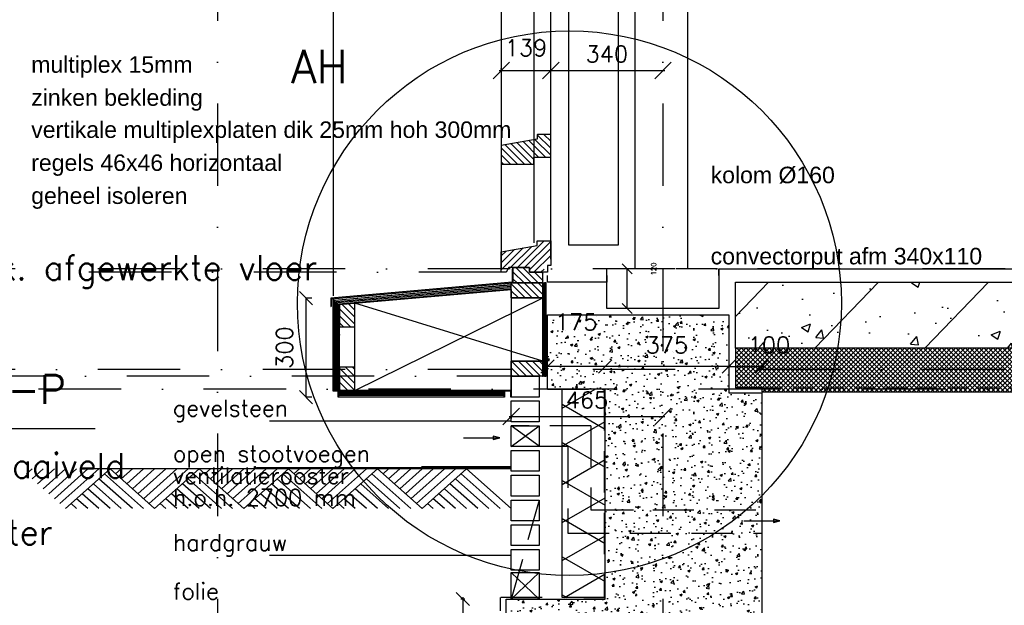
# Model space of a CAD drawing. Extents: x 0 to 259347, y 0 to 198427.
# Tile 3 of 54: x 110795 to 113780, y 91427 to 93201. Entities that reach past the tile are written whole.
import ezdxf
from ezdxf.enums import TextEntityAlignment as Align

# ---------------------------------------------------------------- set-up
doc = ezdxf.new("R2010")
doc.units = 0
doc.header["$LTSCALE"] = 20
doc.header["$MEASUREMENT"] = 0
doc.header["$PDSIZE"] = -1
for name, pattern in [('DASHDOT', [25, 12.5, -6.25, 0, -6.25]), ('DD1', [2.66667, 1.66667, -0.5, 0, -0.5]), ('HIDDEN', [9.375, 6.25, -3.125]), ('HIDDEN2', [4.6875, 3.125, -1.5625])]:
    doc.linetypes.add(name, pattern=pattern)
doc.layers.get('0').update_dxf_attribs({"linetype": 'CONTINUOUS'})
doc.layers.get('DEFPOINTS').update_dxf_attribs({"linetype": 'CONTINUOUS'})
for name, color, linetype in [('_DETAILNUMMERS', 4, 'CONTINUOUS'), ('_DETAILNUMMERSTEKST', 4, 'CONTINUOUS'), ('A--01A1_ACEER', 1, 'CONTINUOUS'), ('A--A21--_F-23-', 9, 'CONTINUOUS'), ('A--A23--_F--3-', 9, 'CONTINUOUS'), ('A--A25--_F--3-', 9, 'CONTINUOUS'), ('A--A35--_F--3-', 9, 'CONTINUOUS'), ('A--A42--_F--3-', 9, 'CONTINUOUS'), ('A--L$1-D1-ACEER', 1, 'CONTINUOUS'), ('A--L11D5_GRONDWERK', 5, 'CONTINUOUS'), ('A--L13D4_VLOEREN', 4, 'CONTINUOUS'), ('A--L13DC4_VLOEREN', 4, 'HIDDEN'), ('A--L16--', 7, 'CONTINUOUS'), ('A--L16--_F123-', 7, 'CONTINUOUS'), ('A--L16D4_FUNDERING', 4, 'CONTINUOUS'), ('A--L21--', 3, 'CONTINUOUS'), ('A--L21--_F--3-', 7, 'CONTINUOUS'), ('A--L21--_F-23-', 4, 'CONTINUOUS'), ('A--L21D2_BUITENWAND', 2, 'CONTINUOUS'), ('A--L21DC1_BUITENWAND', 1, 'HIDDEN'), ('A--L23--', 7, 'CONTINUOUS'), ('A--L23--_F--3-', 7, 'CONTINUOUS'), ('A--L25--', 7, 'CONTINUOUS'), ('A--L25--_F-23-', 7, 'CONTINUOUS'), ('A--L28D1_KONSTRUKTIES', 1, 'CONTINUOUS'), ('A--L28DC1_KONSTRUKTIES', 1, 'HIDDEN2'), ('A--L31--_F--3-', 7, 'CONTINUOUS'), ('A--L31D1_BUITENKOZIJN', 1, 'CONTINUOUS'), ('A--L42--', 7, 'CONTINUOUS'), ('A--L42--_F--3-', 7, 'CONTINUOUS'), ('A--M$1A-_F123-', 1, 'CONTINUOUS'), ('A--M01A1_MAATVOERING', 1, 'CONTINUOUS'), ('A--M01B1_HOOGTE_MAATV', 1, 'CONTINUOUS'), ('A--M1$A-_F123-', 1, 'CONTINUOUS'), ('A--T$1A-_F123_20', 1, 'CONTINUOUS'), ('A--T01A-25_TEKST', 2, 'CONTINUOUS'), ('A--T01B2_HOOGTE_MAATV', 2, 'CONTINUOUS'), ('A--T01B3_HOOGTE_MAATV', 3, 'CONTINUOUS'), ('STRAMIEN', 8, 'DD1'), ('X--LR---_CP', 7, 'CONTINUOUS')]:
    doc.layers.add(name, color=color, linetype=linetype)
doc.styles.add('ALFA-0_25', font='ROMANS')
doc.styles.add('EB2', font='ARIAL.TTF')
doc.styles.add('HIEMSTRA', font='romans.shx')
doc.styles.add('HOOGTEXT', font='ROMANS.shx', dxfattribs={"height": 2.5})
doc.styles.add('MAATLIJN', font='ROMANS')
doc.dimstyles.new('ALFA-0_25', dxfattribs={"dimscale": 40, "dimtxt": 2.5, "dimasz": 2.5, "dimexe": 0.3, "dimexo": 0.3, "dimgap": 1.25, "dimtad": 1, "dimdec": 0, "dimzin": 0, "dimdsep": 46, "dimtxsty": 'ALFA-0_25', "dimblk1": 'OBLIQUE', "dimblk2": 'OBLIQUE', "dimsah": 1, "dimcen": 0.09, "dimdle": 0.3, "dimclrd": 1, "dimclre": 1, "dimclrt": 2, "dimadec": 0, "dimazin": 0, "dimtfac": 1, "dimtdec": 0, "dimtofl": 0, "dimtmove": 2, "dimatfit": 3, "dimldrblk": 'OBLIQUE', "dimfxl": 0, "dimtvp": 625, "dimtolj": 1, "dimtzin": 0, "dimarcsym": 0})
doc.dimstyles.new('ALFA25', dxfattribs={"dimscale": 0.3, "dimtxt": 50, "dimasz": 100, "dimexe": 0, "dimexo": 0, "dimgap": 2, "dimtad": 1, "dimdec": 0, "dimzin": 0, "dimdsep": 46, "dimtxsty": 'MAATLIJN', "dimblk1": 'OBLIQUE', "dimblk2": 'OBLIQUE', "dimsah": 1, "dimcen": 0, "dimclrd": 1, "dimclre": 1, "dimclrt": 2, "dimadec": 0, "dimazin": 0, "dimtfac": 0.75, "dimtdec": 4, "dimtix": 1, "dimtmove": 2, "dimatfit": 3, "dimldrblk": 'OBLIQUE', "dimfxl": 0, "dimtvp": 1.5, "dimtolj": 1, "dimtzin": 0, "dimarcsym": 0})
doc.dimstyles.get("Standard").update_dxf_attribs({"dimscale": 40, "dimtxt": 2.5, "dimasz": 2, "dimexe": 0.3, "dimexo": 0.3, "dimgap": 2, "dimtad": 1, "dimdec": 0, "dimzin": 0, "dimdsep": 46, "dimtxsty": 'HIEMSTRA', "dimblk1": 'OBLIQUE', "dimblk2": 'OBLIQUE', "dimsah": 1, "dimcen": 0.09, "dimdle": 0.3, "dimclrd": 1, "dimclre": 1, "dimclrt": 3, "dimadec": 0, "dimazin": 0, "dimtfac": 1, "dimtdec": 4, "dimtix": 1, "dimtmove": 2, "dimatfit": 3, "dimldrblk": 'OBLIQUE', "dimfxl": 0, "dimtvp": 625, "dimtolj": 1, "dimtzin": 0, "dimarcsym": 0})
doc.dimstyles.new('STANDARD$0', dxfattribs={"dimscale": 50, "dimtxt": 2.5, "dimasz": 2, "dimexe": 2, "dimexo": 0, "dimgap": 2, "dimtad": 1, "dimdec": 0, "dimzin": 0, "dimdsep": 46, "dimtxsty": 'ALFA-0_25', "dimblk1": 'OBLIQUE', "dimblk2": 'OBLIQUE', "dimsah": 1, "dimcen": -3, "dimdle": 2, "dimclrd": 1, "dimclre": 1, "dimclrt": 2, "dimadec": 0, "dimazin": 0, "dimtfac": 0.666667, "dimtofl": 0, "dimtmove": 2, "dimatfit": 3, "dimldrblk": 'OBLIQUE', "dimfxl": 0, "dimtvp": 0.833333, "dimtolj": 1, "dimtzin": 0, "dimarcsym": 0})
pattern_1 = [(270, (0, 0), (4, -9e-16), [])]

# ---------------------------------------------------------------- blocks, each defined once
blk = doc.blocks.new('HOOGTEP')
at = {"layer": 'A--M01A1_MAATVOERING'}
for p, q in [((0, 0), (0.624, 2.33)), ((0.624, 2.33), (8.794, 2.33)), ((-2.415, 0.647), (0, 0))]:
    blk.add_line(p, q, dxfattribs=at)
at = {"layer": 'A--M01B1_HOOGTE_MAATV'}
blk.add_line((-1.379, 0), (0.911, 0), dxfattribs=at)
at = {"layer": 'A--T01B2_HOOGTE_MAATV', "style": 'HOOGTEXT', "flags": 4}
blk.add_attdef('TEKST', (1.84, -0.671), '', height=1.5, dxfattribs=at)
at = {"layer": 'A--T01B3_HOOGTE_MAATV', "style": 'HOOGTEXT', "flags": 4}
blk.add_attdef('HOOGTE', (1.673, 3.819), '', height=1.75, dxfattribs=at)
blk = doc.blocks.new('*U673')
at = {"layer": 'A--L23--_F--3-', "color": 2, "linetype": 'Continuous'}
blk.add_lwpolyline([(0, 0), (0, 20), (2685, 20), (2685, 0)], dxfattribs=at)
blk = doc.blocks.new('_OBLIQUE')
at = {"color": 0, "linetype": 'ByBlock'}
blk.add_line((-0.5, -0.5), (0.5, 0.5), dxfattribs=at)
blk = doc.blocks.new('*D87')
at = {"layer": 'A--M$1A-_F123-', "color": 1, "lineweight": -2}
for p, q in [((112145, 91445.9), (112132.8, 91445.9)), ((112138.8, 91451.9), (112138.8, 91089.9)), ((112145, 91095.9), (112132.8, 91095.9))]:
    blk.add_line(p, q, dxfattribs=at)
at = {"layer": 'DEFPOINTS', "color": 0}
for p in [(112151, 91445.9), (112138.8, 91095.9), (112151, 91095.9)]:
    blk.add_point(p, dxfattribs=at)
at = {"layer": 'A--M$1A-_F123-', "color": 1, "lineweight": -2, "xscale": 40, "yscale": 40, "zscale": 40}
for p, rotation in [((112138.8, 91445.9), 90), ((112138.8, 91095.9), 270)]:
    blk.add_blockref('_OBLIQUE', p, dxfattribs=dict(at, rotation=rotation))
at = {"layer": 'A--M$1A-_F123-', "color": 2, "insert": (112073.8, 91270.9), "char_height": 50, "attachment_point": 5, "rotation": 90, "style": 'HIEMSTRA'}
blk.add_mtext('\\A1;350', dxfattribs=at)
blk = doc.blocks.new('*U666')
at = {"layer": 'A--A21--_F-23-', "linetype": 'Continuous'}
h = blk.add_hatch(dxfattribs=at)
h.set_pattern_fill('ALFAISO', color=256, scale=100, angle=90, style=0)
h.set_pattern_definition([(150, (50, -3e-15), (-50, -86.603), []), (210, (50, -3e-15), (50, -86.603), [])])
h.paths.add_polyline_path([(0, 0), (-65, 0), (-65, 630.7), (0, 630.7), (65, 630.7), (65, 0)])
at = {"layer": 'A--L21--_F--3-', "color": 3, "linetype": 'Continuous'}
for points in [[(0, 0), (-65, 0), (-65, 630.7), (0, 630.7)], [(0, 0), (65, 0), (65, 630.7), (0, 630.7)]]:
    blk.add_lwpolyline(points, dxfattribs=at)
blk = doc.blocks.new('*D110')
at = {"layer": 'A--M$1A-_F123-', "color": 1, "lineweight": -2}
for p, q in [((112939.4, 92150.2), (113051.4, 92150.2)), ((112945.4, 92153.8), (112945.4, 92144.2)), ((113045.4, 92153.8), (113045.4, 92144.2))]:
    blk.add_line(p, q, dxfattribs=at)
at = {"layer": 'DEFPOINTS', "color": 0}
for p in [(112945.4, 92159.8), (113045.4, 92159.8), (113045.4, 92150.2)]:
    blk.add_point(p, dxfattribs=at)
at = {"layer": 'A--M$1A-_F123-', "color": 1, "lineweight": -2, "xscale": 40, "yscale": 40, "zscale": 40, "rotation": 180}
blk.add_blockref('_OBLIQUE', (112945.4, 92150.2), dxfattribs=at)
at = {"layer": 'A--M$1A-_F123-', "color": 1, "lineweight": -2, "xscale": 40, "yscale": 40, "zscale": 40}
blk.add_blockref('_OBLIQUE', (113045.4, 92150.2), dxfattribs=at)
at = {"layer": 'A--M$1A-_F123-', "color": 2, "insert": (113067, 92215.2), "char_height": 50, "attachment_point": 5, "style": 'HIEMSTRA'}
blk.add_mtext('\\A1;100', dxfattribs=at)
blk = doc.blocks.new('*D111')
at = {"layer": 'A--M$1A-_F123-', "color": 1, "lineweight": -2}
blk.add_line((112951.4, 92150.2), (112564.2, 92150.2), dxfattribs=at)
at = {"layer": 'DEFPOINTS', "color": 0}
for p in [(112570.2, 92150.2), (112570.2, 92150.2), (112945.4, 92150.2)]:
    blk.add_point(p, dxfattribs=at)
at = {"layer": 'A--M$1A-_F123-', "color": 1, "lineweight": -2, "xscale": 40, "yscale": 40, "zscale": 40, "rotation": 180}
blk.add_blockref('_OBLIQUE', (112570.2, 92150.2), dxfattribs=at)
at = {"layer": 'A--M$1A-_F123-', "color": 1, "lineweight": -2, "xscale": 40, "yscale": 40, "zscale": 40}
blk.add_blockref('_OBLIQUE', (112945.4, 92150.2), dxfattribs=at)
at = {"layer": 'A--M$1A-_F123-', "color": 2, "insert": (112757.8, 92215.2), "char_height": 50, "attachment_point": 5, "style": 'HIEMSTRA'}
blk.add_mtext('\\A1;375', dxfattribs=at)
blk = doc.blocks.new('*D113')
at = {"layer": 'A--M$1A-_F123-', "color": 1, "lineweight": -2}
blk.add_line((112570.2, 92150.2), (112395.2, 92150.2), dxfattribs=at)
at = {"layer": 'DEFPOINTS', "color": 0}
for p in [(112395.2, 92150.2), (112395.2, 92150.2), (112570.2, 92150.2)]:
    blk.add_point(p, dxfattribs=at)
at = {"layer": 'A--M$1A-_F123-', "color": 1, "lineweight": -2, "xscale": 40, "yscale": 40, "zscale": 40, "rotation": 180}
blk.add_blockref('_OBLIQUE', (112395.2, 92150.2), dxfattribs=at)
at = {"layer": 'A--M$1A-_F123-', "color": 1, "lineweight": -2, "xscale": 40, "yscale": 40, "zscale": 40}
blk.add_blockref('_OBLIQUE', (112570.2, 92150.2), dxfattribs=at)
at = {"layer": 'A--M$1A-_F123-', "color": 2, "insert": (112482.7, 92285.2), "char_height": 50, "attachment_point": 5, "style": 'ALFA-0_25'}
blk.add_mtext('\\A1;175', dxfattribs=at)
blk = doc.blocks.new('*U661')
at = {"layer": 'A--A42--_F--3-', "linetype": 'Continuous'}
h = blk.add_hatch(dxfattribs=at)
h.set_pattern_fill('ALFALINE', color=256, scale=4, angle=140, style=0)
h.set_pattern_definition([(185, (0, 0), (0.348623, -3.98478), [])])
h.paths.add_polyline_path([(0, 0), (-7.5, 6.9), (526.2, 53.6), (526.9, 46.1), (527.5, 38.6), (7.5, -6.9)])
at = {"layer": 'A--L42--_F--3-', "color": 3, "linetype": 'Continuous'}
for points in [[(-7.5, 6.9), (-7.5, 6.9), (526.2, 53.6), (526.9, 46.1)], [(7.5, -6.9), (7.5, -6.9), (527.5, 38.6), (526.9, 46.1)]]:
    blk.add_lwpolyline(points, dxfattribs=at)
blk = doc.blocks.new('*D114')
at = {"color": 1, "linetype": 'ByBlock'}
blk.add_line((110686.9, 92325.9), (110686.9, 92445.9), dxfattribs=at)
at = {"layer": 'DEFPOINTS', "color": 0, "linetype": 'ByBlock'}
for p in [(110686.9, 92445.9), (110686.9, 92445.9), (110686.9, 92325.9)]:
    blk.add_point(p, dxfattribs=at)
at = {"color": 1, "linetype": 'ByBlock', "xscale": 30, "yscale": 30, "zscale": 30}
for p, rotation in [((110686.9, 92445.9), 90), ((110686.9, 92325.9), 270)]:
    blk.add_blockref('_OBLIQUE', p, dxfattribs=dict(at, rotation=rotation))
at = {"color": 2, "linetype": 'ByBlock', "insert": (110767.4, 92445.9), "char_height": 15, "attachment_point": 5, "rotation": 90, "style": 'MAATLIJN'}
blk.add_mtext('\\A1;120', dxfattribs=at)
blk = doc.blocks.new('Q020283-')
at = {"layer": 'A--A25--_F--3-'}
h = blk.add_hatch(dxfattribs=at)
h.set_pattern_fill('ALFALINE', color=256, scale=15, style=0, pattern_type=2)
h.set_pattern_definition([(45, (0, 0), (-10.6066, 10.6066), [])])
h.paths.add_polyline_path([(0, 0), (0, 96), (46, 96), (46, 0)])
at = {"layer": 'A--L25--_F-23-', "color": 2, "linetype": 'Continuous'}
blk.add_lwpolyline([(0, 0), (0, 96), (46, 96), (46, 0)], close=True, dxfattribs=at)
at = {"layer": 'X--LR---_CP'}
for p in [(0, 0), (0, 0), (46, 0)]:
    blk.add_point(p, dxfattribs=at)
blk = doc.blocks.new('*U655')
at = {"layer": 'A--L23--_F--3-', "color": 2, "linetype": 'Continuous'}
blk.add_lwpolyline([(0, 0), (0, -20), (-180, -20), (-180, 0)], dxfattribs=at)
blk = doc.blocks.new('*U654')
at = {"layer": 'A--A42--_F--3-', "linetype": 'Continuous'}
h = blk.add_hatch(dxfattribs=at)
h.set_pattern_fill('ALFALINE', color=256, scale=4, angle=225, style=0)
h.set_pattern_definition(pattern_1)
h.paths.add_polyline_path([(0, 0), (-5, 0), (-5, 283), (0, 283), (5, 283), (5, 0)])
at = {"layer": 'A--L42--_F--3-', "color": 3, "linetype": 'Continuous'}
for points in [[(0, 0), (-5, 0), (-5, 283), (0, 283)], [(0, 0), (5, 0), (5, 283), (0, 283)]]:
    blk.add_lwpolyline(points, dxfattribs=at)
blk = doc.blocks.new('*U653')
at = {"layer": 'A--A42--_F--3-', "linetype": 'Continuous'}
h = blk.add_hatch(dxfattribs=at)
h.set_pattern_fill('ALFALINE', color=256, scale=4, angle=225, style=0)
h.set_pattern_definition(pattern_1)
h.paths.add_polyline_path([(0, 0), (-7.5, 0), (-7.5, 274), (0, 267.1), (7.5, 260.2), (7.5, 0)])
at = {"layer": 'A--L42--_F--3-', "color": 3, "linetype": 'Continuous'}
for points in [[(0, 0), (-7.5, 0), (-7.5, 274), (-7.5, 274)], [(0, 0), (7.5, 0), (7.5, 260.2), (7.5, 260.2)]]:
    blk.add_lwpolyline(points, dxfattribs=at)
blk = doc.blocks.new('*U652')
at = {"layer": 'A--A42--_F--3-', "linetype": 'Continuous'}
h = blk.add_hatch(dxfattribs=at)
h.set_pattern_fill('ALFALINE', color=256, scale=4, angle=315, style=0)
h.set_pattern_definition([(0, (0, 0), (1e-15, 4), [])])
h.paths.add_polyline_path([(0, 0), (0, -7.5), (-499, -7.5), (-499, 0), (-499, 7.5), (0, 7.5)])
at = {"layer": 'A--L42--_F--3-', "color": 3, "linetype": 'Continuous'}
for points in [[(0, 0), (0, 7.5), (-499, 7.5), (-499, 0)], [(0, 0), (0, -7.5), (-499, -7.5), (-499, 0)]]:
    blk.add_lwpolyline(points, dxfattribs=at)
blk = doc.blocks.new('*D143')
at = {"layer": 'A--M$1A-_F123-', "color": 1, "lineweight": -2}
for p, q in [((111681, 92357.5), (111663.2, 92357.5)), ((111663.2, 92357.5), (111663.2, 92057.6)), ((111681, 92057.6), (111663.2, 92057.6))]:
    blk.add_line(p, q, dxfattribs=at)
at = {"layer": 'DEFPOINTS', "color": 0}
for p in [(111681, 92357.5), (111663.2, 92057.6), (111681, 92057.6)]:
    blk.add_point(p, dxfattribs=at)
at = {"layer": 'A--M$1A-_F123-', "color": 1, "lineweight": -2, "xscale": 40, "yscale": 40, "zscale": 40}
for p, rotation in [((111663.2, 92357.5), 90), ((111663.2, 92057.6), 270)]:
    blk.add_blockref('_OBLIQUE', p, dxfattribs=dict(at, rotation=rotation))
at = {"layer": 'A--M$1A-_F123-', "color": 2, "insert": (111598.2, 92207.6), "char_height": 50, "attachment_point": 5, "rotation": 90, "style": 'ALFA-0_25'}
blk.add_mtext('\\A1;300', dxfattribs=at)
blk = doc.blocks.new('*D469')
at = {"color": 1, "linetype": 'ByBlock'}
for p, q in [((112249.4, 93215), (112405.4, 93215)), ((112255.4, 93218.1), (112255.4, 93221)), ((112405.4, 93216.4), (112405.4, 93221))]:
    blk.add_line(p, q, dxfattribs=at)
at = {"layer": 'DEFPOINTS', "color": 0, "linetype": 'ByBlock'}
for p in [(112255.4, 93212.1), (112405.4, 93215), (112405.4, 93210.4)]:
    blk.add_point(p, dxfattribs=at)
at = {"color": 1, "linetype": 'ByBlock', "xscale": 50, "yscale": 50, "zscale": 50, "rotation": 180}
blk.add_blockref('_OBLIQUE', (112255.4, 93215), dxfattribs=at)
at = {"color": 1, "linetype": 'ByBlock', "xscale": 50, "yscale": 50, "zscale": 50}
blk.add_blockref('_OBLIQUE', (112405.4, 93215), dxfattribs=at)
at = {"color": 2, "linetype": 'ByBlock', "insert": (112330.4, 93283.5), "char_height": 50, "attachment_point": 5, "style": 'ALFA-0_25'}
blk.add_mtext('\\A1;139', dxfattribs=at)
blk = doc.blocks.new('*D481')
at = {"color": 1, "linetype": 'ByBlock'}
for p, q in [((112399.4, 93214.8), (112751.4, 93214.8)), ((112405.4, 93209), (112405.4, 93208.8))]:
    blk.add_line(p, q, dxfattribs=at)
at = {"layer": 'DEFPOINTS', "color": 0, "linetype": 'ByBlock'}
for p in [(112405.4, 93215), (112745.4, 93214.8), (112745.4, 93214.8)]:
    blk.add_point(p, dxfattribs=at)
at = {"color": 1, "linetype": 'ByBlock', "xscale": 50, "yscale": 50, "zscale": 50, "rotation": 180}
blk.add_blockref('_OBLIQUE', (112405.4, 93214.8), dxfattribs=at)
at = {"color": 1, "linetype": 'ByBlock', "xscale": 50, "yscale": 50, "zscale": 50}
blk.add_blockref('_OBLIQUE', (112745.4, 93214.8), dxfattribs=at)
at = {"color": 2, "linetype": 'ByBlock', "insert": (112575.4, 93264.8), "char_height": 50, "attachment_point": 5, "style": 'ALFA-0_25'}
blk.add_mtext('\\A1;340', dxfattribs=at)
blk = doc.blocks.new('*D505')
at = {"layer": 'A--M1$A-_F123-', "color": 1, "lineweight": -2}
for p, q in [((112285.4, 92001.4), (112285.4, 91992.6)), ((112279.4, 91998.6), (112751.4, 91998.6))]:
    blk.add_line(p, q, dxfattribs=at)
at = {"layer": 'DEFPOINTS', "color": 0}
for p in [(112285.4, 92007.4), (112745.4, 91998.6), (112745.4, 91998.6)]:
    blk.add_point(p, dxfattribs=at)
at = {"layer": 'A--M1$A-_F123-', "color": 1, "lineweight": -2, "xscale": 50, "yscale": 50, "zscale": 50, "rotation": 180}
blk.add_blockref('_OBLIQUE', (112285.4, 91998.6), dxfattribs=at)
at = {"layer": 'A--M1$A-_F123-', "color": 1, "lineweight": -2, "xscale": 50, "yscale": 50, "zscale": 50}
blk.add_blockref('_OBLIQUE', (112745.4, 91998.6), dxfattribs=at)
at = {"layer": 'A--M1$A-_F123-', "color": 2, "insert": (112515.4, 92048.6), "char_height": 50, "attachment_point": 5, "style": 'ALFA-0_25'}
blk.add_mtext('\\A1;465', dxfattribs=at)
blk = doc.blocks.new('Q010064-')
at = {"layer": 'A--L16--_F123-', "color": 1, "linetype": 'Continuous'}
for points in [[(37.5, -37.5), (75, 0)], [(75, -75), (150, 0)], [(112.5, -112.5), (225, 0)], [(150, -150), (300, 0)], [(187.5, -187.5), (375, 0)], [(225, -225), (450, 0)], [(262.5, -262.5), (525, 0)], [(300, -300), (600, 0)], [(900, -300), (600, 0)], [(825, -300), (562.5, -37.5)], [(675, -300), (487.5, -112.5)], [(750, -300), (525, -75)], [(525, -300), (412.5, -187.5)], [(600, -300), (450, -150)], [(375, -300), (337.5, -262.5)], [(450, -300), (375, -225)]]:
    blk.add_lwpolyline(points, dxfattribs=at)
at = {"layer": 'X--LR---_CP'}
blk.add_point((600, 0), dxfattribs=at)
blk.add_point((600, 0), dxfattribs=at)
blk = doc.blocks.new('A$C543B4771')
at = {"layer": 'A--L16--', "xscale": 0.4504033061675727, "yscale": 0.3999999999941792}
for p in [(-16.9, 120), (253.4, 120), (523.6, 120), (793.8, 120), (1064.1, 120)]:
    blk.add_blockref('Q010064-', p, dxfattribs=at)

msp = doc.modelspace()

# ---------------------------------------------------------------- hatches: boundary and pattern name
at = {"layer": 'A--A23--_F--3-'}
h = msp.add_hatch(dxfattribs=at)
h.set_pattern_fill('ALFABET', color=256, scale=40, angle=1, style=0, pattern_type=2)
h.set_pattern_definition([(46, (-38893.87, 1e-11), (-172.64155, 166.718), []), (51, (-38893.87, 1e-11), (287.29845, -20.08986), [30, -330]), (356, (-38893.87, 1e-11), (-60.7431, 299.8624), [24, -264]), (101.4514, (-38869.93, -1.67), (226.55556, 279.77237), [25.49608, -280.45684]), (47.1842, (-38895.26, 80), (427.9869, -58.74715), [45, -495]), (97.6356, (-38859.6, 75.1), (367.0079, 396.11265), [38.2441, -420.6852]), (352.1842, (-38895.26, 80), (367.0076, 396.1129), [36, -396]), (22, (-38854.92, 60.7), (241.53712, -156.85604), [30, -330]), (327, (-38854.92, 60.7), (92.24906, 291.7144), [24, -264]), (72.4514, (-38834.8, 47.62), (333.7863, 134.8581), [25.49608, -280.45684]), (38.5, (-38893.87, 1e-11), (2.53928, 133.22215), [0, -260.8, 0, -268, 0, -265]), (8.5, (-38893.87, 1e-11), (102.45841, 159.57714), [0, -152.8, 0, -254.8, 0, -101]), (328.5, (-38983.05, -1.56), (213.65391, -5.29398), [0, -100, 0, -312, 0, -414]), (318.5, (-39023.05, -2.25), (232.54011, 44.1071), [0, -130, 0, -207.2, 0, -294]), (318.5, (-39023.05, -2.25), (232.54011, 44.1071), [0, -130, 0, -207.2, 0, -294])])
h.paths.add_polyline_path([(115600.4, 92205.9), (112965.4, 92205.9), (112965.4, 92405.9), (115600.4, 92405.9)])
h = msp.add_hatch(dxfattribs=at)
h.set_pattern_fill('AR-CONC', color=256, scale=10, style=0)
h.set_pattern_definition([(50, (1950, 0), (71.726018, -6.275213), [7.5, -82.5]), (355, (1950, 0), (-13.875133, 75.219213), [6, -66]), (100.4514, (1955.98, -0.52), (57.850938, 68.943954), [6.37402, -70.11421]), (46.1842, (1950, 20), (106.724105, -16.5519), [11.25, -123.75]), (96.6356, (1958.89, 18.62), (93.46627, 97.41179), [9.56103, -105.1713]), (351.1842, (1950, 20), (93.466195, 97.41186), [9, -99]), (21, (1960, 15), (59.690705, -40.26189), [7.5, -82.5]), (326, (1960, 15), (24.331533, 72.515005), [6, -66]), (71.4514, (1964.974, 11.645), (84.022263, 32.25305), [6.37402, -70.11421]), (37.5, (1950, 0), (1.2159855, 33.2893854), [0, -65.2, 0, -67, 0, -66.25]), (7.5, (1950, 0), (26.306954, 39.441171), [0, -38.2, 0, -63.7, 0, -25.25]), (327.5, (1927.7, 0), (53.3822436, -2.255487), [0, -25, 0, -78, 0, -103.5]), (317.5, (1917.7, 0), (58.318617, 10.010498), [0, -32.5, 0, -51.8, 0, -73.5])])
h.paths.add_polyline_path([(112395.2, 92306.6), (112945.4, 92306.6), (112945.4, 92070.9), (113045.4, 92070.9), (113045.4, 91095.9), (112270.4, 91095.9), (112270.4, 91445.9), (112570.2, 91445.9), (112570.2, 92081.6), (112395.2, 92081.6)])
h = msp.add_hatch(dxfattribs=at)
h.set_pattern_fill('ALFAKRS', color=256, scale=10, style=0, pattern_type=2)
h.set_pattern_definition([(135, (194258.025, 1e-11), (7.0710678, 7.0710678), []), (45, (194258.025, 1e-11), (7.0710678, -7.0710678), [])])
h.paths.add_polyline_path([(117020.4, 92073.9), (115600.4, 92073.9), (115600.4, 92205.9), (112965.4, 92205.9), (112965.4, 92085.9), (113045.4, 92085.9), (113045.4, 92073.9)])
at = {"layer": 'A--A25--_F--3-'}
h = msp.add_hatch(dxfattribs=at)
h.set_pattern_fill('ALFALINE', color=256, scale=15, angle=180, style=0, pattern_type=2)
h.set_pattern_definition([(315, (111765.365, 92345.966), (-10.6066, -10.6066), [])])
h.paths.add_polyline_path([(111765.4, 92337.9), (111765.4, 92270.9), (111811.4, 92270.9), (111811.4, 92341.9)])
h = msp.add_hatch(dxfattribs=at)
h.set_pattern_fill('ALFALINE', color=256, scale=15, style=0, pattern_type=2)
h.set_pattern_definition([(135, (111811.365, 92077.649), (10.6066, 10.6066), [])])
h.paths.add_polyline_path([(111811.4, 92077.6), (111811.4, 92148.6), (111765.4, 92148.6), (111765.4, 92077.6)])
at = {"layer": 'A--A35--_F--3-'}
h = msp.add_hatch(dxfattribs=at)
h.set_pattern_fill('ALFALINE', color=256, scale=15, angle=90, style=0)
h.set_pattern_definition([(135, (0, 0), (-10.6066017, -10.6066017), [])])
h.paths.add_polyline_path([(112403.3, 92784.2), (112405.4, 92786.4), (112405.4, 92851.1), (112403.3, 92853.2), (112365.1, 92853.2), (112364.4, 92852.5), (112364.4, 92839.8), (112363.8, 92839.1), (112255.4, 92819.7), (112255.4, 92819.7), (112255.4, 92819.7), (112255.4, 92819.7), (112255.4, 92819.7), (112255.4, 92819.7), (112255.4, 92819.7), (112255.4, 92819.7), (112255.4, 92780.2), (112255.4, 92764.2), (112256.4, 92763.2), (112353.7, 92763.2), (112354.4, 92763.9), (112354.4, 92783.5), (112355.1, 92784.2)])
h = msp.add_hatch(dxfattribs=at)
h.set_pattern_fill('ALFALINE', color=256, scale=15, angle=90, style=0)
h.set_pattern_definition([(45, (292338.02, -4858.316), (10.6066017, -10.6066017), [])])
h.paths.add_polyline_path([(112255.4, 92497.4), (112364.4, 92516.9), (112364.4, 92530.9), (112405.4, 92530.9), (112405.4, 92465.9), (112385.4, 92465.9), (112385.4, 92435.9), (112340.5, 92435.9), (112340.5, 92449.9), (112311.5, 92449.9), (112278.4, 92449.9), (112270.4, 92435.9), (112255.4, 92435.9)])
h = msp.add_hatch(dxfattribs=at)
h.set_pattern_fill('ALFALINE', color=256, scale=15, angle=90, style=0)
h.set_pattern_definition([(135, (-46497.012, -8318.164), (-10.6066017, -10.6066017), [])])
h.paths.add_polyline_path([(112291.9, 92449.9), (112340.5, 92449.9), (112340.5, 92435.9), (112382.3, 92435.9), (112382.3, 92403.9), (112327.3, 92403.9), (112291.9, 92403.9)])

# ---------------------------------------------------------------- linework, layer by layer
at = {"layer": '_DETAILNUMMERS'}
msp.add_circle((112461.8, 92342.1), 824.7, dxfattribs=at)
at = {"layer": 'A--01A1_ACEER'}
for p, q in [((111745.4, 95130.6), (111745.4, 92364.7)), ((113048.6, 92405.9), (113615.5, 92405.9)), ((112285.4, 92357.9), (112285.4, 92166.9))]:
    msp.add_line(p, q, dxfattribs=at)
msp.add_lwpolyline([(111811.4, 92341.9), (112285.4, 92383.4), (112285.4, 92357.9), (112381.4, 92357.9), (112381.4, 92166.9), (112285.4, 92166.9), (112285.4, 92077.6), (111811.4, 92077.6)], close=True, dxfattribs=at)
at = {"layer": 'A--L$1-D1-ACEER'}
for p, q in [((112141.1, 91934.4), (112248.3, 91934.4)), ((112990.7, 91683.1), (113097.9, 91683.1))]:
    msp.add_line(p, q, dxfattribs=at)
for points in [[(112230.6, 91929.4), (112250.6, 91934.4), (112250.6, 91934.4), (112230.6, 91939.4)], [(113080.2, 91678.1), (113100.2, 91683.1), (113100.2, 91683.1), (113080.2, 91688.1)]]:
    msp.add_lwpolyline(points, close=True, dxfattribs=at)
at = {"layer": 'A--L11D5_GRONDWERK'}
for p, q in [((112285.4, 91839.9), (111013.1, 91839.9)), ((112285.4, 91842.9), (111513.1, 91842.9)), ((112285.4, 91845.9), (112013.1, 91845.9))]:
    msp.add_line(p, q, dxfattribs=at)
at = {"layer": 'A--L13D4_VLOEREN'}
msp.add_line((113045.4, 92085.9), (112965.4, 92085.9), dxfattribs=at)
at = {"layer": 'A--L13DC4_VLOEREN'}
msp.add_line((112566.9, 91450.9), (112251.9, 91450.9), dxfattribs=at)
msp.add_lwpolyline([(112395.2, 92081.6), (112566.9, 92081.6), (112566.9, 91450.9), (112251.9, 91450.9), (112251.9, 91410.3)], dxfattribs=at)
at = {"layer": 'A--L16D4_FUNDERING'}
msp.add_lwpolyline([(112395.2, 92306.6), (112945.4, 92306.6), (112945.4, 92070.9), (113045.4, 92070.9), (113045.4, 91095.9), (112270.4, 91095.9), (112270.4, 91445.9), (112570.2, 91445.9), (112570.2, 92081.6), (112395.2, 92081.6)], close=True, dxfattribs=at)
at = {"layer": 'A--L21--'}
for points in [[(112370.4, 92057.9), (112285.4, 92057.9), (112285.4, 92120.9), (112370.4, 92120.9)], [(112370.4, 91982.9), (112285.4, 91982.9), (112285.4, 92045.9), (112370.4, 92045.9)], [(112370.4, 91907.9), (112285.4, 91907.9), (112285.4, 91970.9), (112370.4, 91970.9)], [(112370.4, 91832.9), (112285.4, 91832.9), (112285.4, 91895.9), (112370.4, 91895.9)], [(112370.4, 91757.9), (112285.4, 91757.9), (112285.4, 91820.9), (112370.4, 91820.9)]]:
    msp.add_lwpolyline(points, close=True, dxfattribs=at)
at = {"layer": 'A--L21--', "color": 1}
for points in [[(112370.4, 91682.9), (112285.4, 91682.9), (112285.4, 91745.9), (112370.4, 91745.9)], [(112370.4, 91607.9), (112285.4, 91607.9), (112285.4, 91670.9), (112370.4, 91670.9)], [(112370.4, 91532.9), (112285.4, 91532.9), (112285.4, 91595.9), (112370.4, 91595.9)], [(112370.4, 91445.9), (112285.4, 91445.9), (112285.4, 91525.9), (112370.4, 91525.9)]]:
    msp.add_lwpolyline(points, close=True, dxfattribs=at)
at = {"layer": 'A--L21--_F-23-'}
for points in [[(111740.2, 92332.8), (111740.2, 92355.7), (112289.9, 92403.8), (112290, 92445.9), (112287.9, 92445.9), (112287.9, 92405.6), (111738.2, 92357.5), (111738.2, 92331.6), (111740.2, 92332.8)], [(111746.4, 92352.8), (111746.4, 92076.9), (111761.4, 92076.6), (111761.4, 92058.6), (112264.4, 92058.6), (112264.4, 92076.8), (112285.4, 92076.8), (112285.4, 92057.8), (112284.4, 92057.8), (112284.4, 92075.8), (112265.4, 92075.8), (112265.4, 92057.6), (111760.4, 92057.6), (111760.4, 92075.6), (111745.4, 92075.9), (111745.4, 92352.8)]]:
    msp.add_lwpolyline(points, close=True, dxfattribs=at)
at = {"layer": 'A--L21--_F-23-', "linetype": 'Continuous'}
msp.add_lwpolyline([(115600.4, 92205.9), (112965.4, 92205.9), (112965.4, 92405.9), (115600.4, 92405.9)], close=True, dxfattribs=at)
at = {"layer": 'A--L21D2_BUITENWAND'}
msp.add_lwpolyline([(112915.4, 92445.9), (112915.4, 92325.9), (112575.4, 92325.9), (112575.4, 92445.9)], dxfattribs=at)
at = {"layer": 'A--L21DC1_BUITENWAND'}
for p, q in [((112910.4, 92445.9), (112570.4, 92445.9)), ((112527.1, 91970.9), (112285.4, 91970.9)), ((112370.4, 91908.7), (112285.4, 91970.9)), ((112285.4, 91907.9), (112370.4, 91970.9)), ((112527.1, 91970.9), (112527.1, 91715.9)), ((112457.1, 91907.9), (112285.4, 91907.9)), ((112457.1, 91907.9), (112457.1, 91645.9)), ((112370.4, 91745.9), (112285.4, 91445.9)), ((112527.1, 91715.9), (113045.4, 91715.9)), ((113045.4, 91715.9), (113045.4, 91645.9)), ((112457.1, 91645.9), (113045.4, 91645.9)), ((112370.4, 91525.9), (112285.4, 91445.9)), ((112285.4, 91525.9), (112370.4, 91445.9)), ((112285.4, 91525.9), (112370.4, 91525.9))]:
    msp.add_line(p, q, dxfattribs=at)
at = {"layer": 'A--L23--'}
msp.add_lwpolyline([(117020.4, 92073.9), (115600.4, 92073.9), (115600.4, 92205.9), (112965.4, 92205.9), (112965.4, 92085.9), (113045.4, 92085.9), (113045.4, 92073.9)], close=True, dxfattribs=at)
at = {"layer": 'A--L25--_F-23-', "color": 8}
msp.add_lwpolyline([(112609.8, 93992.7), (112609.8, 92518.1), (112459.8, 92518.1), (112459.8, 93992.7)], dxfattribs=at)
at = {"layer": 'A--L25--_F-23-', "color": 2, "linetype": 'Continuous'}
for points in [[(111765.4, 92337.9), (111765.4, 92270.9), (111811.4, 92270.9), (111811.4, 92341.9)], [(111811.4, 92077.6), (111811.4, 92148.6), (111765.4, 92148.6), (111765.4, 92077.6)]]:
    msp.add_lwpolyline(points, close=True, dxfattribs=at)
at = {"layer": 'A--L28D1_KONSTRUKTIES'}
for p, q in [((112660.4, 95336.5), (112660.4, 92445.9)), ((112820.4, 95336.5), (112820.4, 92445.9))]:
    msp.add_line(p, q, dxfattribs=at)
at = {"layer": 'A--L28DC1_KONSTRUKTIES'}
msp.add_line((113045.4, 92085.9), (115598.4, 92085.9), dxfattribs=at)
at = {"layer": 'A--L31--_F--3-', "color": 2, "linetype": 'Continuous'}
for points in [[(112403.3, 92784.2), (112405.4, 92786.4), (112405.4, 92851.1), (112403.3, 92853.2), (112365.1, 92853.2), (112364.4, 92852.5), (112364.4, 92839.8), (112363.8, 92839.1), (112255.4, 92819.7), (112255.4, 92819.7), (112255.4, 92819.7), (112255.4, 92819.7), (112255.4, 92819.7), (112255.4, 92819.7), (112255.4, 92819.7), (112255.4, 92819.7), (112255.4, 92819.7), (112255.4, 92819.7), (112255.4, 92819.7), (112255.4, 92780.2), (112255.4, 92764.2), (112256.4, 92763.2), (112353.7, 92763.2), (112354.4, 92763.9), (112354.4, 92783.5), (112355.1, 92784.2)], [(112255.4, 92497.4), (112364.4, 92516.9), (112364.4, 92530.9), (112405.4, 92530.9), (112405.4, 92455.9), (112395.4, 92455.9), (112395.4, 92435.9), (112340.5, 92435.9), (112340.5, 92449.9), (112311.5, 92449.9), (112311.5, 92449.9), (112278.4, 92449.9), (112270.4, 92435.9), (112255.4, 92435.9)], [(112291.9, 92449.9), (112340.5, 92449.9), (112340.5, 92435.9), (112380.4, 92435.9), (112380.4, 92403.9), (112327.3, 92403.9), (112291.9, 92403.9), (112291.9, 92449.9)]]:
    msp.add_lwpolyline(points, close=True, dxfattribs=at)
at = {"layer": 'A--L31D1_BUITENKOZIJN'}
for p, q in [((112354.4, 95063.8), (112354.4, 92525.1)), ((111811.4, 92077.6), (112381.4, 92357.9))]:
    msp.add_line(p, q, dxfattribs=at)
for points in [[(112405.4, 92475.9), (112405.4, 95084.8)], [(112255.4, 95063.8), (112255.4, 92446.1)], [(112381.4, 92166.9), (111811.4, 92341.9)]]:
    msp.add_lwpolyline(points, dxfattribs=at)
at = {"layer": 'A--T01A-25_TEKST'}
for p, q in [((111552.8, 91985.8), (112285.4, 91985.8)), ((111552.8, 91578.8), (112285.4, 91578.8))]:
    msp.add_line(p, q, dxfattribs=at)
at = {"layer": 'STRAMIEN', "linetype": 'DASHDOT'}
for p, q in [((111395.4, 109950.7), (111395.4, 90592.3)), ((112745.4, 109950.7), (112745.4, 90592.3)), ((145789.1, 92445.9), (108804.9, 92445.9)), ((112255.4, 92435.9), (108804.9, 92435.9)), ((112395.4, 92435.9), (112340.5, 92435.9)), ((112370.4, 92120.9), (108803.5, 92120.9)), ((145789.1, 92140.9), (108804.9, 92140.9)), ((119604.4, 92081.6), (108470.1, 92081.6))]:
    msp.add_line(p, q, dxfattribs=at)
at = {"layer": 'X--LR---_CP'}
for p in [(111765.4, 92245.9), (111765.4, 92245.9), (111765.4, 92077.6), (111811.4, 92077.6), (111811.4, 92077.6)]:
    msp.add_point(p, dxfattribs=at)

# ---------------------------------------------------------------- block references
ref = msp.add_blockref('HOOGTEP', (110584.1, 92445.9), dxfattribs=dict(xscale=-50, yscale=50, zscale=50))
ref.add_attrib('TEKST', 'peil= b.k. afgewerkte vloer', (110331.4, 92412.3), dxfattribs={"layer": 'A--T01B2_HOOGTE_MAATV', "height": 75, "style": 'HOOGTEXT', "flags": 4})
ref.add_attrib('HOOGTE', 'P=0', (110192.2, 92636.9), dxfattribs={"layer": 'A--T01B3_HOOGTE_MAATV', "height": 87.5, "style": 'HOOGTEXT', "flags": 4})
ref = msp.add_blockref('HOOGTEP', (110584.1, 91845.9), dxfattribs=dict(xscale=50, yscale=50, zscale=50))
ref.add_attrib('TEKST', 'maaiveld', (110675.1, 91812.3), dxfattribs={"layer": 'A--T01B2_HOOGTE_MAATV', "height": 75, "style": 'HOOGTEXT', "flags": 4})
ref.add_attrib('HOOGTE', '±600-P', (110451.1, 92036.9), dxfattribs={"layer": 'A--T01B3_HOOGTE_MAATV', "height": 87.5, "style": 'HOOGTEXT', "flags": 4})
ref = msp.add_blockref('HOOGTEP', (110617.3, 91644.2), dxfattribs=dict(xscale=-50, yscale=50, zscale=50))
ref.add_attrib('TEKST', 'o.k. vent.rooster', (110065.5, 91610.6), dxfattribs={"layer": 'A--T01B2_HOOGTE_MAATV', "height": 75, "style": 'HOOGTEXT', "flags": 4})
ref.add_attrib('HOOGTE', '800-P', (110225.3, 91835.1), dxfattribs={"layer": 'A--T01B3_HOOGTE_MAATV', "height": 87.5, "style": 'HOOGTEXT', "flags": 4})
at = {"layer": 'A--L21--'}
for name, p in [('*U666', (112505.2, 91450.9)), ('A$C543B4771', (110816, 91719.9))]:
    msp.add_blockref(name, p, dxfattribs=at)
at = {"layer": 'A--L23--'}
for name, p in [('*U655', (112575.4, 92425.9)), ('*U673', (112915.4, 92425.9))]:
    msp.add_blockref(name, p, dxfattribs=at)
at = {"layer": 'A--L25--', "rotation": 90}
for p in [(112381.4, 92357.9), (112381.4, 92120.9)]:
    msp.add_blockref('Q020283-', p, dxfattribs=at)
at = {"layer": 'A--L42--'}
for name, p in [('*U661', (111757.9, 92344.7)), ('*U654', (112386.4, 92120.9)), ('*U653', (111757.9, 92077.6)), ('*U652', (112264.4, 92070.1))]:
    msp.add_blockref(name, p, dxfattribs=at)

# ---------------------------------------------------------------- texts
at = {"layer": '_DETAILNUMMERSTEKST', "style": 'HIEMSTRA'}
msp.add_text('AH', height=100, dxfattribs=at).set_placement((111618.4, 93009))
at = {"layer": 'A--T$1A-_F123_20', "style": 'EB2'}
for s, p in [('multiplex 15mm', (110830.3, 93040)), ('zinken bekleding', (110830.3, 92940)), ('vertikale multiplexplaten dik 25mm hoh 300mm', (110830.3, 92842.7)), ('regels 46x46 horizontaal', (110830.3, 92742.7)), ('geheel isoleren ', (110830.3, 92642.7))]:
    msp.add_text(s, height=50, dxfattribs=at).set_placement(p)
for s, p in [('kolom %%C160', (113266.6, 92705.5)), ('convectorput afm 340x110', (113713.2, 92459.7))]:
    msp.add_text(s, height=50, dxfattribs=at).set_placement(p, align=Align.RIGHT)
at = {"layer": 'A--T01A-25_TEKST', "style": 'HIEMSTRA'}
for s, p in [('gevelsteen', (111259.7, 91999.2)), ('open stootvoegen', (111259.9, 91861.2)), ('ventilatierooster', (111259.9, 91794.6)), ('h.o.h. 2700 mm', (111259.9, 91728.3)), ('hardgrauw', (111259.7, 91592.2)), ('folie', (111259.9, 91444.5))]:
    msp.add_text(s, height=50, dxfattribs=at).set_placement(p)

# ---------------------------------------------------------------- dimensions: what is measured, and where the dimension line sits
at = {"layer": 'A--M$1A-_F123-'}
dim = msp.add_linear_dim(base=(112636.9, 92445.9), p1=(112636.9, 92325.9), p2=(112636.9, 92445.9), angle=270, dimstyle='ALFA25', dxfattribs=at)
dim.commit()
dim.dimension.update_dxf_attribs({"geometry": '*D114', "text_midpoint": (112717.4, 92445.9), "dimtype": 160, "insert": (1950, 0)})
for base, p1, p2, dimstyle, override, picture, middle in [((111663.2, 92057.6), (111681, 92357.5), (111681, 92057.6), 'STANDARD$0', {"dimscale": 20, "dimexe": 0, "dimexo": 0, "dimcen": 0, "dimdle": 0, "dimclrt": 2, "dimtfac": 0.75, "dimtvp": 1.5}, '*D143', (111598.2, 92207.6)), ((112138.8, 91095.9), (112151, 91445.9), (112151, 91095.9), 'Standard', {"dimscale": 20, "dimclrt": 2}, '*D87', (112073.8, 91270.9))]:
    dim = msp.add_linear_dim(base=base, p1=p1, p2=p2, angle=90, dimstyle=dimstyle, override=override, dxfattribs=at)
    dim.commit()
    dim.dimension.update_dxf_attribs({"geometry": picture, "text_midpoint": middle})
for base, p1, p2, dimstyle, override, picture, middle in [((112395.2, 92150.2), (112570.2, 92150.2), (112395.2, 92150.2), 'STANDARD$0', {"dimscale": 20, "dimexe": 0, "dimexo": 0, "dimcen": 0, "dimdle": 0, "dimclrt": 2, "dimtfac": 0.75, "dimtvp": 1.5}, '*D113', (112482.7, 92285.2)), ((112570.2, 92150.2), (112945.4, 92150.2), (112570.2, 92150.2), 'Standard', {"dimscale": 20, "dimclrt": 2}, '*D111', (112757.8, 92215.2))]:
    dim = msp.add_linear_dim(base=base, p1=p1, p2=p2, dimstyle=dimstyle, override=override, dxfattribs=at)
    dim.commit()
    dim.dimension.update_dxf_attribs({"geometry": picture, "text_midpoint": middle})
dim = msp.add_linear_dim(base=(113045.4, 92150.2), p1=(112945.4, 92159.8), p2=(113045.4, 92159.8), dimstyle='Standard', override={"dimscale": 20, "dimclrt": 2}, dxfattribs=at)
dim.commit()
dim.dimension.update_dxf_attribs({"geometry": '*D110', "text_midpoint": (113067, 92215.2), "dimtype": 160})
at = {"layer": 'A--M1$A-_F123-'}
dim = msp.add_linear_dim(base=(112405.4, 93047), p1=(112255.4, 93044.1), p2=(112405.4, 93042.3), text='139', dimstyle='ALFA-0_25', override={"dimscale": 20}, dxfattribs=at)
dim.commit()
dim.dimension.update_dxf_attribs({"geometry": '*D469', "text_midpoint": (112330.4, 93115.5), "insert": (0, -168)})
dim = msp.add_linear_dim(base=(112745.4, 93046.7), p1=(112405.4, 93047), p2=(112745.4, 93046.7), dimstyle='ALFA-0_25', override={"dimscale": 20}, dxfattribs=at)
dim.commit()
dim.dimension.update_dxf_attribs({"geometry": '*D481', "text_midpoint": (112575.4, 93096.7), "insert": (0, -168)})
dim = msp.add_linear_dim(base=(112745.4, 91998.6), p1=(112285.4, 92007.4), p2=(112745.4, 91998.6), text='465', dimstyle='ALFA-0_25', override={"dimscale": 20}, dxfattribs=at)
dim.commit()
dim.dimension.update_dxf_attribs({"geometry": '*D505', "text_midpoint": (112515.4, 92048.6)})

doc.saveas('drawing.dxf')
